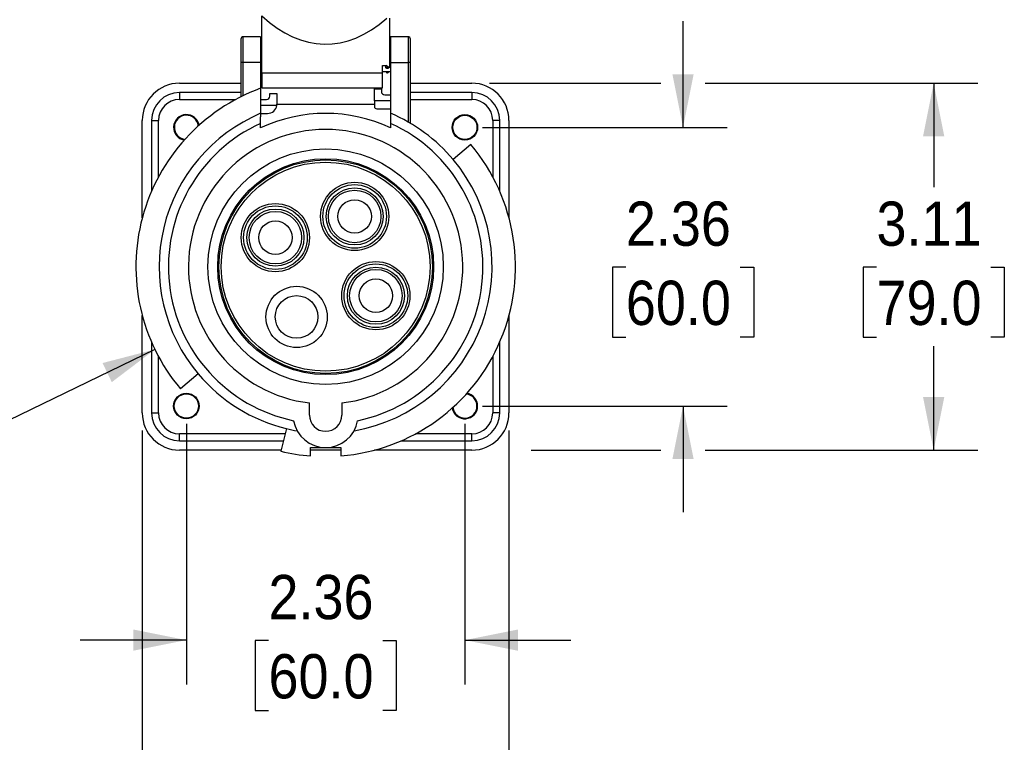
# Model space of a CAD drawing. Header units: inches. Extents: x 0 to 33, y 0 to 25.5.
# Tile 3 of 17: x 5.7 to 14, y 9 to 15.2. Entities that reach past the tile are written whole.
import ezdxf

# ---------------------------------------------------------------- set-up
doc = ezdxf.new("R2010")
doc.units = ezdxf.units.IN
doc.header["$LTSCALE"] = 3
doc.header["$MEASUREMENT"] = 0
doc.linetypes.add('SLD-Solid', pattern=[0])
doc.layers.add('DIMENSIONS', color=140, linetype='SLD-Solid', lineweight=25)
doc.styles.add('SLDTEXTSTYLE0', font='GOTHIC.TTF', dxfattribs={"width": 0.913})
doc.dimstyles.new('SLDDIMSTYLE0', dxfattribs={"dimtxt": 0.375, "dimasz": 0.45, "dimexe": 0, "dimexo": 0.0625, "dimgap": 0.09375, "dimtad": 0, "dimtih": 1, "dimtoh": 1, "dimrnd": 1e-09, "dimzin": 12, "dimdsep": 46, "dimtxsty": 'SLDTEXTSTYLE0', "dimsah": 1, "dimcen": 0.09, "dimadec": 0, "dimazin": 3, "dimtfac": 1, "dimtmove": 0, "dimatfit": 0, "dimfxl": 0, "dimfrac": 2, "dimtolj": 1, "dimtzin": 12, "dimarcsym": 0})
doc.dimstyles.new('SLDDIMSTYLE1', dxfattribs={"dimtxt": 0.375, "dimasz": 0.45, "dimexe": 0, "dimexo": 0.0625, "dimgap": 0.09375, "dimtad": 0, "dimtih": 1, "dimtoh": 1, "dimrnd": 1e-09, "dimzin": 12, "dimdsep": 46, "dimtxsty": 'SLDTEXTSTYLE0', "dimsah": 1, "dimcen": 0, "dimadec": 0, "dimazin": 3, "dimtfac": 1, "dimtofl": 0, "dimtmove": 0, "dimatfit": 3, "dimfxl": 0, "dimfrac": 2, "dimtolj": 1, "dimtzin": 12, "dimarcsym": 0})
doc.dimstyles.new('SLDDIMSTYLE3', dxfattribs={"dimtxt": 0.375, "dimasz": 0.45, "dimexe": 0, "dimexo": 0.0625, "dimgap": 0.09375, "dimtad": 0, "dimtih": 1, "dimtoh": 1, "dimrnd": 1e-09, "dimzin": 12, "dimdsep": 46, "dimtxsty": 'SLDTEXTSTYLE0', "dimsah": 1, "dimcen": 0.09, "dimadec": 0, "dimazin": 3, "dimtfac": 1, "dimtofl": 0, "dimtmove": 0, "dimatfit": 3, "dimfxl": 0, "dimfrac": 2, "dimtolj": 1, "dimtzin": 12, "dimarcsym": 0})

# ---------------------------------------------------------------- blocks, each defined once
blk = doc.blocks.new('_D')
at = {"layer": 'DIMENSIONS'}
for p, q in [((7.0665, 11.7468), (7.0665, 9.5372)), ((9.4287, 11.7468), (9.4287, 9.5372)), ((7.0665, 9.9122), (6.1665, 9.9122)), ((7.7627, 9.9094), (7.6485, 9.9094)), ((7.6485, 9.9094), (7.6485, 9.3141)), ((8.7325, 9.9094), (8.8468, 9.9094)), ((8.8468, 9.9094), (8.8468, 9.3141)), ((9.4287, 9.9122), (10.3287, 9.9122)), ((7.6485, 9.3141), (7.7627, 9.3141)), ((8.8468, 9.3141), (8.7325, 9.3141))]:
    blk.add_line(p, q, dxfattribs=at)
for points in [[(7.0665, 9.9122), (6.6165, 10.0022), (6.6165, 9.8222)], [(9.4287, 9.9122), (9.8787, 9.8222), (9.8787, 10.0022)]]:
    blk.add_solid(points, dxfattribs=at)
at = {"layer": 'DIMENSIONS', "char_height": 0.375, "attachment_point": 1, "style": 'SLDTEXTSTYLE0'}
for s, insert in [('2.36', (7.7627, 10.4646)), ('60.0', (7.7627, 9.7931))]:
    blk.add_mtext(s, dxfattribs=dict(at, insert=insert))
blk = doc.blocks.new('_D_1')
at = {"layer": 'DIMENSIONS'}
for p, q in [((11.2791, 14.259), (11.2791, 15.159)), ((9.5787, 14.259), (11.6541, 14.259)), ((10.7942, 13.0751), (10.68, 13.0751)), ((10.68, 13.0751), (10.68, 12.4798)), ((11.764, 13.0751), (11.8783, 13.0751)), ((11.8783, 13.0751), (11.8783, 12.4798)), ((10.68, 12.4798), (10.7942, 12.4798)), ((11.8783, 12.4798), (11.764, 12.4798)), ((9.5787, 11.8968), (11.6541, 11.8968)), ((11.2791, 11.8968), (11.2791, 10.9968))]:
    blk.add_line(p, q, dxfattribs=at)
for points in [[(11.2791, 14.259), (11.3691, 14.709), (11.1891, 14.709)], [(11.2791, 11.8968), (11.1891, 11.4468), (11.3691, 11.4468)]]:
    blk.add_solid(points, dxfattribs=at)
at = {"layer": 'DIMENSIONS', "char_height": 0.375, "attachment_point": 1, "style": 'SLDTEXTSTYLE0'}
for s, insert in [('2.36', (10.7942, 13.6302)), ('60.0', (10.7942, 12.9588))]:
    blk.add_mtext(s, dxfattribs=dict(at, insert=insert))
blk = doc.blocks.new('_D_2')
at = {"layer": 'DIMENSIONS'}
for p, q in [((6.6925, 11.6878), (6.6925, 7.2371)), ((9.8027, 11.6878), (9.8027, 7.2371)), ((6.6925, 7.6121), (5.7925, 7.6121)), ((7.7627, 7.6092), (7.6485, 7.6092)), ((7.6485, 7.6092), (7.6485, 7.0139)), ((8.7325, 7.6092), (8.8468, 7.6092)), ((8.8468, 7.6092), (8.8468, 7.0139)), ((9.8027, 7.6121), (10.7027, 7.6121)), ((7.6485, 7.0139), (7.7627, 7.0139)), ((8.8468, 7.0139), (8.7325, 7.0139))]:
    blk.add_line(p, q, dxfattribs=at)
for points in [[(6.6925, 7.6121), (6.2425, 7.7021), (6.2425, 7.5221)], [(9.8027, 7.6121), (10.2527, 7.5221), (10.2527, 7.7021)]]:
    blk.add_solid(points, dxfattribs=at)
at = {"layer": 'DIMENSIONS', "char_height": 0.375, "attachment_point": 1, "style": 'SLDTEXTSTYLE0'}
for s, insert in [('3.11', (7.7627, 8.1644)), ('79.0', (7.7627, 7.4929))]:
    blk.add_mtext(s, dxfattribs=dict(at, insert=insert))
blk = doc.blocks.new('_D_3')
at = {"layer": 'DIMENSIONS'}
for p, q in [((6.7994, 12.3763), (5.1178, 11.5617)), ((3.1153, 11.5617), (3.001, 11.5617)), ((3.001, 11.5617), (3.001, 10.9664)), ((4.0851, 11.5617), (4.1993, 11.5617)), ((4.1993, 11.5617), (4.1993, 10.9664)), ((5.1178, 11.5617), (4.3678, 11.5617)), ((3.001, 10.9664), (3.1153, 10.9664)), ((4.1993, 10.9664), (4.0851, 10.9664))]:
    blk.add_line(p, q, dxfattribs=at)
blk.add_solid([(6.7994, 12.3763), (6.3551, 12.2611), (6.4336, 12.0991)], dxfattribs=at)
at = {"layer": 'DIMENSIONS', "char_height": 0.375, "attachment_point": 1, "style": 'SLDTEXTSTYLE0'}
for s, insert in [('%%c', (2.8325, 12.1168)), ('3.22', (3.3981, 12.1168)), ('81.8', (3.1153, 11.4454))]:
    blk.add_mtext(s, dxfattribs=dict(at, insert=insert))
blk = doc.blocks.new('_D_5')
at = {"layer": 'DIMENSIONS'}
for p, q in [((1.6229, 17.242), (1.5086, 17.242)), ((1.5086, 17.242), (1.5086, 16.6467)), ((2.5926, 17.242), (2.7069, 17.242)), ((2.7069, 17.242), (2.7069, 16.6467)), ((3.1879, 17.2448), (3.9379, 17.2448)), ((3.9379, 17.2448), (3.9379, 16.2669)), ((1.5086, 16.6467), (1.6229, 16.6467)), ((2.7069, 16.6467), (2.5926, 16.6467)), ((6.9263, 16.2669), (3.5629, 16.2669)), ((6.2472, 15.2433), (3.5629, 15.2433)), ((3.9379, 15.2433), (3.9379, 14.3433))]:
    blk.add_line(p, q, dxfattribs=at)
for points in [[(3.9379, 16.2669), (4.0279, 16.7169), (3.8479, 16.7169)], [(3.9379, 15.2433), (3.8479, 14.7933), (4.0279, 14.7933)]]:
    blk.add_solid(points, dxfattribs=at)
at = {"layer": 'DIMENSIONS', "char_height": 0.375, "attachment_point": 1, "style": 'SLDTEXTSTYLE0'}
for s, insert in [('1.02', (1.6229, 17.7972)), ('26.0', (1.6229, 17.1257))]:
    blk.add_mtext(s, dxfattribs=dict(at, insert=insert))
blk = doc.blocks.new('_D_6')
at = {"layer": 'DIMENSIONS'}
for p, q in [((9.6378, 14.633), (11.0916, 14.633)), ((11.4666, 14.633), (13.7801, 14.633)), ((13.4051, 14.633), (13.4051, 13.7523)), ((12.9202, 13.0751), (12.8059, 13.0751)), ((12.8059, 13.0751), (12.8059, 12.4798)), ((13.89, 13.0751), (14.0042, 13.0751)), ((14.0042, 13.0751), (14.0042, 12.4798)), ((12.8059, 12.4798), (12.9202, 12.4798)), ((14.0042, 12.4798), (13.89, 12.4798)), ((13.4051, 11.5228), (13.4051, 12.4036)), ((9.9902, 11.5228), (11.0916, 11.5228)), ((11.4666, 11.5228), (13.7801, 11.5228))]:
    blk.add_line(p, q, dxfattribs=at)
for points in [[(13.4051, 14.633), (13.3151, 14.183), (13.4951, 14.183)], [(13.4051, 11.5228), (13.4951, 11.9728), (13.3151, 11.9728)]]:
    blk.add_solid(points, dxfattribs=at)
at = {"layer": 'DIMENSIONS', "char_height": 0.375, "attachment_point": 1, "style": 'SLDTEXTSTYLE0'}
for s, insert in [('3.11', (12.9202, 13.6302)), ('79.0', (12.9202, 12.9588))]:
    blk.add_mtext(s, dxfattribs=dict(at, insert=insert))

msp = doc.modelspace()

# ---------------------------------------------------------------- linework, layer by layer
for p, q in [((7.7063, 14.7223), (7.7063, 15.2039)), ((8.7889, 15.1842), (8.7889, 14.7627)), ((7.5291, 15.0071), (7.5291, 14.8102)), ((7.6964, 15.0267), (7.5488, 15.0267)), ((7.5488, 14.8102), (7.5488, 15.0267)), ((7.6964, 15.0267), (7.6964, 14.8102)), ((8.9464, 15.0267), (8.7988, 15.0267)), ((8.7988, 15.0267), (8.7988, 14.8102)), ((8.9464, 15.0267), (8.9464, 14.8102)), ((8.9661, 14.8102), (8.9661, 15.0071)), ((7.7063, 14.889), (7.6964, 14.889)), ((8.7988, 14.889), (8.7889, 14.889)), ((7.5488, 14.8102), (7.5291, 14.8102)), ((7.5291, 14.8102), (7.5291, 14.5179)), ((7.6964, 14.8102), (7.5488, 14.8102)), ((7.5488, 14.5275), (7.5488, 14.8102)), ((7.6964, 14.8102), (7.6964, 14.5898)), ((8.7988, 14.8102), (8.9464, 14.8102)), ((8.7988, 14.8102), (8.7988, 14.3785)), ((8.9661, 14.8102), (8.9464, 14.8102)), ((8.9464, 14.8102), (8.9464, 14.3053)), ((8.9661, 14.2939), (8.9661, 14.8102)), ((7.6964, 14.7315), (7.7063, 14.7315)), ((7.7063, 14.7223), (8.7299, 14.7223)), ((7.7063, 14.7223), (7.7063, 14.5937)), ((8.7299, 14.7821), (8.7575, 14.7821)), ((8.7299, 14.7223), (8.7299, 14.7821)), ((8.7299, 14.7315), (8.7569, 14.7315)), ((8.7299, 14.5937), (8.7299, 14.7223)), ((8.7569, 14.7314), (8.7658, 14.7225)), ((8.7889, 14.7627), (8.7575, 14.7821)), ((8.771, 14.7225), (8.7658, 14.7225)), ((8.7762, 14.7225), (8.771, 14.7225)), ((8.7762, 14.7225), (8.7851, 14.7314)), ((8.785, 14.7315), (8.7988, 14.7315)), ((7.0075, 14.633), (7.5291, 14.633)), ((8.9661, 14.633), (9.4878, 14.633)), ((7.0075, 14.5543), (7.0075, 14.4953)), ((7.5291, 14.5543), (7.0075, 14.5543)), ((7.6964, 14.5898), (7.6964, 14.3783)), ((7.7063, 14.5937), (8.7299, 14.5937)), ((7.7752, 14.5248), (7.7752, 14.5464)), ((7.7752, 14.5464), (7.8342, 14.5464)), ((7.8342, 14.5464), (7.8342, 14.4559)), ((8.661, 14.5858), (8.72, 14.5858)), ((8.661, 14.4845), (8.661, 14.5858)), ((8.72, 14.5858), (8.72, 14.5641)), ((8.7496, 14.5346), (8.7988, 14.5346)), ((9.4878, 14.5543), (8.9661, 14.5543)), ((9.4878, 14.5543), (9.4878, 14.4953)), ((7.0075, 14.4953), (7.4854, 14.4953)), ((7.6964, 14.4953), (7.7456, 14.4953)), ((8.661, 14.4525), (7.8341, 14.4525)), ((8.7988, 14.4845), (8.661, 14.4845)), ((8.661, 14.4845), (8.661, 14.4362)), ((8.9661, 14.4953), (9.4878, 14.4953)), ((7.8335, 14.4451), (7.6964, 14.4451)), ((7.6964, 14.3771), (7.7555, 14.3771)), ((8.6807, 14.4165), (8.7988, 14.4165)), ((6.6925, 13.4918), (6.6925, 14.3181)), ((6.7712, 14.3181), (6.8303, 14.3181)), ((6.7712, 14.3181), (6.7712, 13.7182)), ((6.8303, 13.8401), (6.8303, 14.3181)), ((7.6964, 14.2544), (7.6964, 14.2924)), ((8.7988, 14.2924), (8.7988, 14.2544)), ((9.724, 14.3181), (9.6649, 14.3181)), ((9.6649, 14.3181), (9.6649, 13.8401)), ((9.724, 13.7182), (9.724, 14.3181)), ((9.8027, 14.3181), (9.8027, 13.4918)), ((9.4798, 14.113), (9.329, 13.9864)), ((6.6925, 11.8378), (6.6925, 12.664)), ((9.8027, 12.664), (9.8027, 11.8378)), ((6.7712, 12.4376), (6.7712, 11.8378)), ((9.724, 11.8378), (9.724, 12.4376)), ((6.8303, 11.8378), (6.8303, 12.3158)), ((9.6649, 12.3158), (9.6649, 11.8378)), ((7.1662, 12.1694), (7.0154, 12.0429)), ((8.1098, 11.8201), (8.1098, 11.9227)), ((8.3854, 11.9227), (8.3854, 11.8201)), ((6.7712, 11.8378), (6.8303, 11.8378)), ((9.724, 11.8378), (9.6649, 11.8378)), ((7.9142, 11.7054), (7.8677, 11.5142)), ((7.0075, 11.6015), (7.0075, 11.6606)), ((7.9033, 11.6606), (7.0075, 11.6606)), ((9.4878, 11.6606), (9.0098, 11.6606)), ((9.4878, 11.6015), (9.4878, 11.6606)), ((7.0075, 11.6015), (7.8889, 11.6015)), ((8.1197, 11.4738), (8.1197, 11.5445)), ((8.1197, 11.5445), (8.2476, 11.5445)), ((8.2476, 11.5445), (8.3756, 11.5445)), ((8.3756, 11.5445), (8.3756, 11.4738)), ((8.8879, 11.6015), (9.4878, 11.6015)), ((7.8698, 11.5228), (7.0075, 11.5228)), ((8.3756, 11.5228), (8.1197, 11.5228)), ((9.4878, 11.5228), (8.6615, 11.5228))]:
    msp.add_line(p, q)
at = {"flags": 128}
msp.add_lwpolyline([(8.771, 14.7709), (8.769, 14.7706), (8.7673, 14.7696), (8.7662, 14.7681), (8.7658, 14.7664), (8.7662, 14.7646), (8.7673, 14.7632), (8.769, 14.7622), (8.771, 14.7618), (8.773, 14.7622), (8.7747, 14.7632), (8.7758, 14.7646), (8.7762, 14.7664), (8.7758, 14.7681), (8.7747, 14.7696), (8.773, 14.7706), (8.771, 14.7709)], dxfattribs=at)
for centre, radius in [((9.4287, 14.259), 0.1083), ((9.4287, 14.259), 0.1024), ((8.2476, 13.0779), 0.998), ((8.2476, 13.0779), 0.9154), ((8.2476, 13.0779), 0.9056), ((8.2476, 13.0779), 0.8859), ((8.4937, 13.5041), 0.2892), ((8.4937, 13.5041), 0.2696), ((8.4937, 13.5041), 0.2422), ((8.4937, 13.5041), 0.2227), ((8.4937, 13.5041), 0.1417), ((7.8214, 13.324), 0.2892), ((7.8214, 13.324), 0.2696), ((7.8214, 13.324), 0.2422), ((7.8214, 13.324), 0.2227), ((7.8214, 13.324), 0.1417), ((8.6738, 12.8319), 0.2892), ((8.6738, 12.8319), 0.2696), ((8.6738, 12.8319), 0.2422), ((8.6738, 12.8319), 0.2227), ((8.6738, 12.8319), 0.1417), ((8.0015, 12.6517), 0.2598), ((8.0015, 12.6517), 0.1811), ((7.0665, 11.8968), 0.1083), ((7.0665, 11.8968), 0.1024)]:
    msp.add_circle(centre, radius)
for centre, radius, start, end in [((7.5488, 15.0071), 0.0197, 90, 180), ((8.9464, 15.0071), 0.0197, 0, 90), ((8.7727, 14.7295), 0.00984, 225, 259.87208), ((8.7693, 14.7295), 0.00984, 280.12792, 315), ((7.0075, 14.3181), 0.315, 90, 180), ((9.4878, 14.3181), 0.315, 0, 90), ((8.2476, 13.0779), 1.6093, 110.02973, 220.02979), ((7.0075, 14.3181), 0.2362, 90, 180), ((8.7496, 14.5641), 0.0295, 180, 270), ((9.4878, 14.3181), 0.2362, 0, 90), ((7.0075, 14.3181), 0.1772, 90, 180), ((7.7456, 14.5248), 0.0295, 270, 0), ((7.7555, 14.4559), 0.0787, 352.1311, 0), ((9.4878, 14.3181), 0.1772, 0, 90), ((8.2476, 13.0779), 1.4124, 112.96968, 220.03394), ((7.0665, 14.259), 0.1083, 9.10919, 260.89081), ((8.2476, 13.0779), 1.2992, 64.89728, 115.10272), ((7.7555, 14.4559), 0.0787, 270, 352.1311), ((8.6807, 14.4362), 0.0197, 180, 270), ((8.2476, 13.0779), 1.4124, 40.03394, 67.03032), ((8.2476, 13.0779), 1.3337, 114.41131, 258.25833), ((7.0665, 14.259), 0.1024, 6.94435, 263.05565), ((8.2476, 13.0779), 1.3337, 281.74167, 65.58869), ((8.2476, 13.0779), 1.1634, 276.80227, 263.19773), ((8.2476, 13.0779), 1.6093, 274.56087, 40.02979), ((8.2476, 13.0779), 1.4124, 279.82101, 40.03394), ((8.2476, 13.0779), 1.4124, 220.03394, 256.34481), ((9.4287, 11.8968), 0.1024, 0, 83.05565), ((9.4287, 11.8968), 0.1083, 0, 80.89081), ((9.4287, 11.8968), 0.1083, 189.10919, 0), ((9.4287, 11.8968), 0.1024, 186.94435, 0), ((7.0075, 11.8378), 0.315, 180, 270), ((7.0075, 11.8378), 0.2362, 180, 270), ((7.0075, 11.8378), 0.1772, 180, 270), ((8.2476, 11.8201), 0.1378, 180, 0), ((9.4878, 11.8378), 0.2362, 270, 0), ((9.4878, 11.8378), 0.1772, 270, 0), ((9.4878, 11.8378), 0.315, 270, 0), ((8.2476, 13.0779), 1.4124, 256.34481, 260.17899), ((8.2476, 11.8201), 0.2756, 190.00524, 349.99476), ((8.2476, 13.0779), 1.6093, 256.34481, 265.43998)]:
    msp.add_arc(centre, radius, start, end)
msp.add_ellipse((8.2476, 18.1774), major_axis=(0, 3.2136), ratio=0.4441, start_param=2.752542, end_param=3.514162)
for points, knots in [([(8.7569, 14.7315), (8.7569, 14.7315), (8.7566, 14.7314), (8.7578, 14.7317), (8.7606, 14.7322), (8.7649, 14.7328), (8.7686, 14.733), (8.7706, 14.7331), (8.771, 14.7331)], [0, 0, 0, 0, 0.03197, 0.273068, 0.513645, 0.745407, 0.953819, 1, 1, 1, 1]), ([(8.771, 14.758), (8.7694, 14.7581), (8.7664, 14.7584), (8.7625, 14.7602), (8.7594, 14.763), (8.7572, 14.7668), (8.7566, 14.7715), (8.7576, 14.7763), (8.7596, 14.779), (8.7605, 14.7802)], [0, 0, 0, 0, 0.135394, 0.256546, 0.389704, 0.538012, 0.697103, 0.859955, 1, 1, 1, 1]), ([(8.784, 14.7657), (8.784, 14.7657), (8.7836, 14.7641), (8.7812, 14.7615), (8.7771, 14.7589), (8.7733, 14.758), (8.7714, 14.758), (8.771, 14.758)], [0, 0, 0, 0, 0.0139901, 0.3403082, 0.6546702, 0.9373601, 1, 1, 1, 1]), ([(8.771, 14.7331), (8.7726, 14.733), (8.7755, 14.733), (8.7795, 14.7325), (8.7826, 14.732), (8.7848, 14.7316), (8.785, 14.7315), (8.785, 14.7315)], [0, 0, 0, 0, 0.200432, 0.379783, 0.576905, 0.796455, 1, 1, 1, 1])]:
    msp.add_open_spline(points, degree=3, knots=knots)
for points in [[(7.6964, 14.3783), (7.6964, 14.3681), (7.6964, 14.358), (7.6964, 14.3481)], [(8.7988, 14.3783), (8.7988, 14.3489), (8.7988, 14.3202), (8.7988, 14.2924)], [(7.6964, 14.2924), (7.6964, 14.3106), (7.6964, 14.3291), (7.6964, 14.3481)]]:
    msp.add_open_spline(points, degree=3)

# ---------------------------------------------------------------- dimensions: what is measured, and where the dimension line sits
at = {"layer": 'DIMENSIONS'}
for base, p1, p2, dimstyle, picture, middle in [((3.9379, 16.2669), (6.3972, 15.2433), (7.0763, 16.2669), 'SLDDIMSTYLE0', '_D_5', (3.9379, 17.2448)), ((11.2791, 14.259), (9.4287, 11.8968), (9.4287, 14.259), 'SLDDIMSTYLE0', '_D_1', (11.2791, 13.0779)), ((13.4051, 11.5228), (9.4878, 14.633), (9.4878, 11.5228), 'SLDDIMSTYLE3', '_D_6', (13.4051, 13.0779))]:
    dim = msp.add_linear_dim(base=base, p1=p1, p2=p2, angle=90, dimstyle=dimstyle, dxfattribs=at)
    dim.commit()
    dim.dimension.update_dxf_attribs({"geometry": picture, "text_midpoint": middle, "dimtype": 160})
dim = msp.add_diameter_dim_2p(p1=(9.6959, 13.7796), p2=(6.7994, 12.3763), dimstyle='SLDDIMSTYLE1', dxfattribs=at)
dim.commit()
dim.dimension.update_dxf_attribs({"geometry": '_D_3', "text_midpoint": (3.6002, 11.5617), "dimtype": 163})
for base, p1, p2, picture, middle in [((9.4287, 9.9122), (7.0665, 11.8968), (9.4287, 11.8968), '_D', (8.2476, 9.9122)), ((9.8027, 7.6121), (6.6925, 11.8378), (9.8027, 11.8378), '_D_2', (8.2476, 7.6121))]:
    dim = msp.add_linear_dim(base=base, p1=p1, p2=p2, dimstyle='SLDDIMSTYLE0', dxfattribs=at)
    dim.commit()
    dim.dimension.update_dxf_attribs({"geometry": picture, "text_midpoint": middle, "dimtype": 160})

doc.saveas('drawing.dxf')
